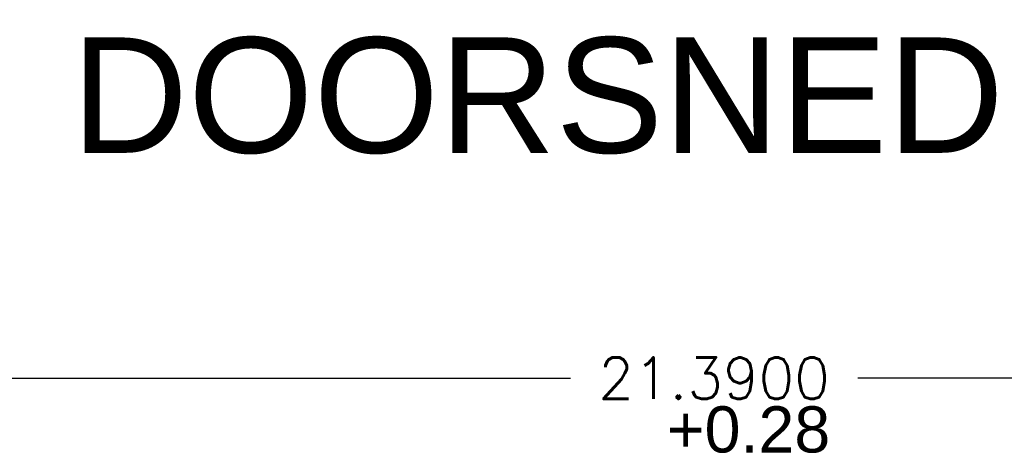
# Model space of a CAD drawing. Header units: millimetres. Extents: x 96940 to 101272, y 432237 to 434659.
# Tile 13 of 256: x 97647.37 to 97651.63, y 432597.7 to 432599.58. Entities that reach past the tile are written whole.
import ezdxf

# ---------------------------------------------------------------- set-up
doc = ezdxf.new("R2010")
doc.units = ezdxf.units.MM
doc.layers.add('NW_IP_maatvoering', color=15, linetype='Continuous')
doc.layers.add('R_BN_T_N_Halte_Blindengeleidelijn', color=9, linetype='Continuous')
doc.styles.add('DSV_ARIAL', font='arial.ttf')
doc.styles.get("Standard").update_dxf_attribs({"font": 'romans.shx'})
doc.dimstyles.get("Standard").update_dxf_attribs({"dimtxt": 0.18, "dimasz": 0.18, "dimexe": 0.18, "dimexo": 0.0625, "dimgap": 0.09, "dimtad": 0, "dimtih": 1, "dimtoh": 1, "dimdec": 4, "dimzin": 0, "dimdsep": 46, "dimtxsty": 'Standard', "dimcen": 0.09, "dimadec": 0, "dimazin": 0, "dimtfac": 1, "dimtdec": 4, "dimtofl": 0, "dimtmove": 0, "dimatfit": 3, "dimfxl": 1, "dimtolj": 1, "dimtzin": 0, "dimarcsym": 0})

# ---------------------------------------------------------------- blocks, each defined once
blk = doc.blocks.new('*D53')
at = {"layer": 'Defpoints', "color": 0, "linetype": 'Continuous', "ltscale": 0.05, "transparency": 16777216}
for p in [(97638.9518, 432601.1575), (97660.3418, 432601.1575), (97660.3418, 432598.0292)]:
    blk.add_point(p, dxfattribs=at)
at = {"layer": 'R_BN_T_N_Halte_Blindengeleidelijn', "color": 0, "linetype": 'Continuous', "lineweight": -2, "ltscale": 0.05, "transparency": 16777216}
for p, q in [((97638.9518, 432601.095), (97638.9518, 432597.8492)), ((97660.3418, 432601.095), (97660.3418, 432597.8492)), ((97639.1318, 432598.0292), (97649.7505, 432598.0292)), ((97660.1618, 432598.0292), (97650.9934, 432598.0292))]:
    blk.add_line(p, q, dxfattribs=at)
at = {"layer": 'R_BN_T_N_Halte_Blindengeleidelijn', "color": 0, "linetype": 'Continuous', "ltscale": 0.05, "transparency": 16777216}
for points in [[(97639.1318, 432598.0592), (97639.1318, 432597.9992), (97638.9518, 432598.0292)], [(97660.1618, 432598.0592), (97660.1618, 432597.9992), (97660.3418, 432598.0292)]]:
    blk.add_solid(points, dxfattribs=at)
at = {"layer": 'R_BN_T_N_Halte_Blindengeleidelijn', "color": 0, "linetype": 'Continuous', "ltscale": 0.05, "transparency": 16777216, "insert": (97650.3719, 432598.0292), "char_height": 0.18, "attachment_point": 5}
blk.add_mtext('\\A1;21.3900', dxfattribs=at)

msp = doc.modelspace()

# ---------------------------------------------------------------- texts
at = {"layer": 'NW_IP_maatvoering', "attachment_point": 1, "rotation": 0, "style": 'DSV_ARIAL'}
for s, insert, char_height, width in [('DOORSNEDE A-A', (97647.59084, 432599.50528), 0.5, 6.7032457), ('+0.28', (97650.16772, 432597.90746), 0.2, 4.8319225)]:
    msp.add_mtext(s, dxfattribs=dict(at, insert=insert, char_height=char_height, width=width))

# ---------------------------------------------------------------- dimensions: what is measured, and where the dimension line sits
at = {"layer": 'R_BN_T_N_Halte_Blindengeleidelijn', "color": 6, "linetype": 'Continuous', "ltscale": 0.05}
dim = msp.add_linear_dim(base=(97660.34177, 432598.02925), p1=(97638.95177, 432601.15754), p2=(97660.34177, 432601.15754), dimstyle='Standard', dxfattribs=at)
dim.commit()
dim.dimension.update_dxf_attribs({"geometry": '*D53', "text_midpoint": (97650.37195, 432598.02925), "dimtype": 160})

doc.saveas('drawing.dxf')
